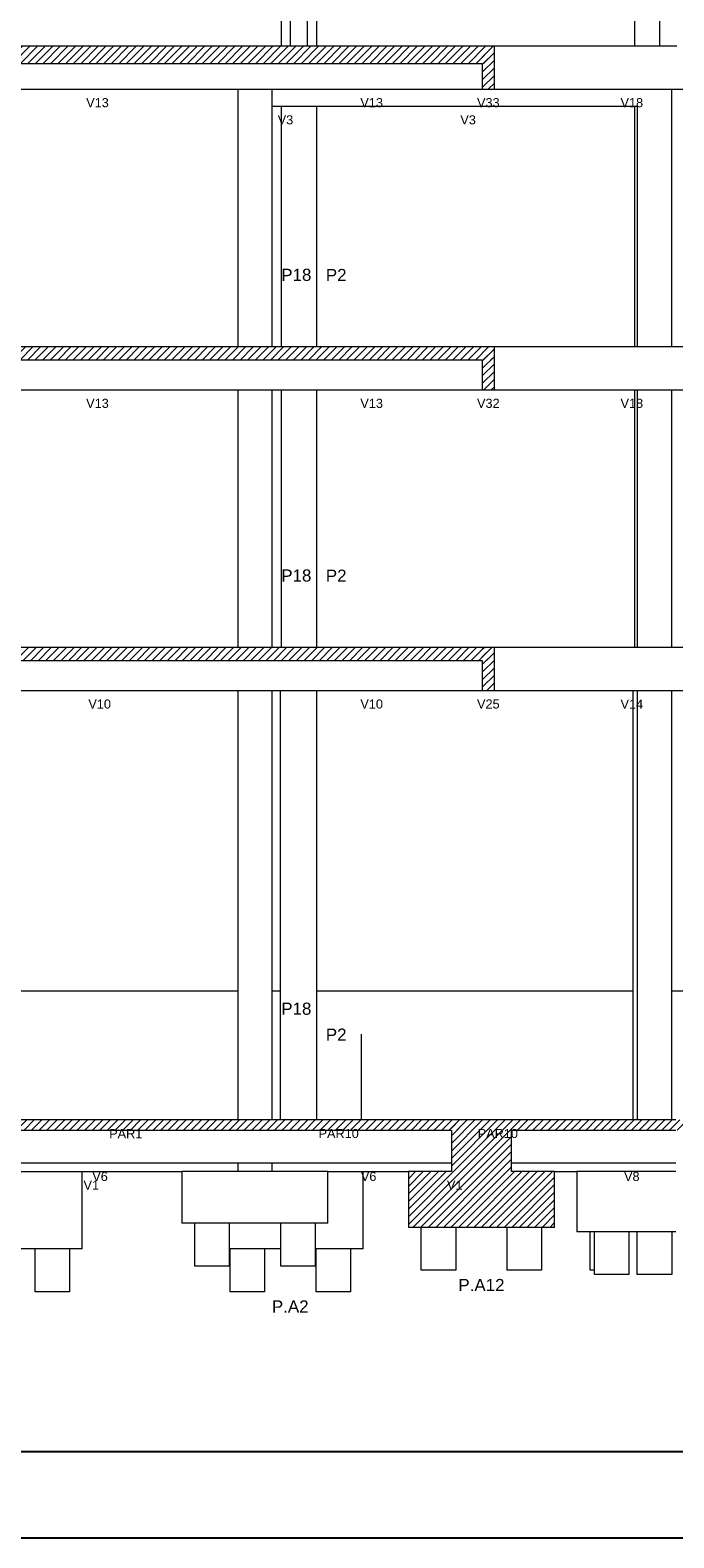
# Model space of a CAD drawing. Header units: millimetres. Extents: x 10 to 1250, y -62 to 528.
# Tile 69 of 256: x 25 to 32, y 69 to 86. Entities that reach past the tile are written whole.
import ezdxf

# ---------------------------------------------------------------- set-up
doc = ezdxf.new("R2010")
doc.units = ezdxf.units.MM
doc.header["$LTSCALE"] = 0.05
for name, color, linetype, lineweight in [('FO-Cotas', 5, 'Continuous', 5), ('FO-Níveis', 9, 'Continuous', 5), ('FO-Pilares pré-moldados', 3, 'Continuous', 20), ('FO-Seção das fundações', 9, 'Continuous', 5), ('FO-Títulos', 7, 'Continuous', 5)]:
    doc.layers.add(name, color=color, linetype=linetype, lineweight=lineweight)
doc.layers.add('FOLHA_PADRÃO', color=7, linetype='Continuous')
doc.styles.add('Arial', font='arial.ttf')
pattern_1 = [(45, (-96.81562, -34.92108), (-0.08838835, 0.08838835), [])]

# ---------------------------------------------------------------- blocks, each defined once
blk = doc.blocks.new('A1EST. 1500')
at = {"layer": 'FOLHA_PADRÃO', "color": 1, "linetype": 'Continuous'}
blk.add_line((0, 0), (150.008, 0), dxfattribs=at)
at = {"layer": 'FOLHA_PADRÃO', "color": 6, "linetype": 'Continuous'}
blk.add_lwpolyline([(149, 58.4), (149, 1), (1, 1), (1, 58.4), (149, 58.4)], dxfattribs=at)
blk = doc.blocks.new('AAA')
at = {"layer": 'FO-Níveis', "linetype": 'Continuous'}
h = blk.add_hatch(dxfattribs=at)
h.set_pattern_fill('ANSI31', color=256, style=0)
h.set_pattern_definition(pattern_1)
h.paths.add_polyline_path([(-72.5219, 32.1821), (-59.2839, 32.1821), (-59.2839, 32.5821), (-72.5219, 32.5821), (-72.5219, 32.1821)])
h = blk.add_hatch(dxfattribs=at)
h.set_pattern_fill('ANSI31', color=256, style=0)
h.set_pattern_definition(pattern_1)
h.paths.add_polyline_path([(-59.5639, 31.5821), (-59.2839, 31.5821), (-59.2839, 32.5821), (-59.5639, 32.5821), (-59.5639, 31.5821)])
h = blk.add_hatch(dxfattribs=at)
h.set_pattern_fill('ANSI31', color=256, style=0)
h.set_pattern_definition(pattern_1)
h.paths.add_polyline_path([(-72.5219, 25.2821), (-59.2839, 25.2821), (-59.2839, 25.5821), (-72.5219, 25.5821), (-72.5219, 25.2821)])
h = blk.add_hatch(dxfattribs=at)
h.set_pattern_fill('ANSI31', color=256, style=0)
h.set_pattern_definition(pattern_1)
h.paths.add_polyline_path([(-59.5639, 24.5821), (-59.2839, 24.5821), (-59.2839, 25.5821), (-59.5639, 25.5821), (-59.5639, 24.5821)])
h = blk.add_hatch(dxfattribs=at)
h.set_pattern_fill('ANSI31', color=256, style=0)
h.set_pattern_definition(pattern_1)
h.paths.add_polyline_path([(-72.5219, 18.2821), (-59.2839, 18.2821), (-59.2839, 18.5821), (-72.5219, 18.5821), (-72.5219, 18.2821)])
h = blk.add_hatch(dxfattribs=at)
h.set_pattern_fill('ANSI31', color=256, style=0)
h.set_pattern_definition(pattern_1)
h.paths.add_polyline_path([(-59.5639, 17.5821), (-59.2839, 17.5821), (-59.2839, 18.5821), (-59.5639, 18.5821), (-59.5639, 17.5821)])
h = blk.add_hatch(dxfattribs=at)
h.set_pattern_fill('ANSI31', color=256, style=0)
h.set_pattern_definition(pattern_1)
h.paths.add_polyline_path([(-72.9819, 7.3421), (-58.8839, 7.3421), (-58.8839, 7.5821), (-72.9819, 7.5821), (-72.9819, 7.3421)])
h = blk.add_hatch(dxfattribs=at)
h.set_pattern_fill('ANSI31', color=256, style=0)
h.set_pattern_definition(pattern_1)
h.paths.add_polyline_path([(-60.2839, 7.3421), (-51.8839, 7.3421), (-51.8839, 7.5821), (-60.2839, 7.5821), (-60.2839, 7.3421)])
h = blk.add_hatch(dxfattribs=at)
h.set_pattern_fill('ANSI31', color=256, style=0)
h.set_pattern_definition(pattern_1)
h.paths.add_polyline_path([(-60.2839, 6.3821), (-58.8839, 6.3821), (-58.8839, 7.5821), (-60.2839, 7.5821), (-60.2839, 6.3821)])
h = blk.add_hatch(dxfattribs=at)
h.set_pattern_fill('ANSI31', color=256, style=0)
h.set_pattern_definition(pattern_1)
h.paths.add_polyline_path([(-61.2839, 5.0821), (-57.8839, 5.0821), (-57.8839, 6.3821), (-61.2839, 6.3821), (-61.2839, 5.0821)])
at = {"layer": 'FO-Cotas'}
for p, q in [((-64.2496, 38.5821), (-64.2496, 32.5821)), ((-64.0339, 38.5821), (-64.0339, 32.5821)), ((-63.6339, 32.5821), (-63.6339, 38.5821)), ((-63.4184, 32.5821), (-63.4184, 38.5821)), ((-56.0204, 38.5821), (-56.0204, 32.5821)), ((-55.4359, 38.5821), (-55.4359, 32.5821)), ((-56.0204, 32.5821), (-59.2839, 32.5821)), ((-55.9962, 32.5821), (-56.0204, 32.5821)), ((-55.9559, 32.5821), (-55.9962, 32.5821)), ((-55.9392, 32.5821), (-55.9559, 32.5821)), ((-55.4359, 32.5821), (-55.9392, 32.5821)), ((-55.2959, 32.5821), (-55.4359, 32.5821)), ((-55.2128, 32.5821), (-55.2959, 32.5821)), ((-55.1559, 32.5821), (-55.2128, 32.5821)), ((-55.0359, 32.5821), (-55.1559, 32.5821)), ((-71.6664, 31.5821), (-65.2596, 31.5821)), ((-65.2596, 31.5821), (-65.2559, 31.5821)), ((-65.2559, 31.5821), (-65.2559, 29.4921)), ((-65.2559, 31.5821), (-65.2522, 31.5821)), ((-65.2522, 31.5821), (-65.0559, 31.5821)), ((-65.0559, 31.5821), (-64.9668, 31.5821)), ((-64.9668, 31.5821), (-64.9599, 31.5821)), ((-64.9599, 31.5821), (-64.9499, 31.5821)), ((-64.9499, 31.5821), (-64.8559, 31.5821)), ((-64.8559, 31.5821), (-64.6559, 31.5821)), ((-64.6559, 31.5821), (-64.4559, 31.5821)), ((-64.4559, 31.1821), (-64.4559, 31.5821)), ((-64.4559, 31.5821), (-64.2496, 31.5821)), ((-64.2496, 31.5821), (-64.2392, 31.5821)), ((-64.2392, 31.5821), (-64.2154, 31.5821)), ((-64.2154, 31.5821), (-64.0839, 31.5821)), ((-64.0839, 31.5821), (-64.0339, 31.5821)), ((-64.0339, 31.5821), (-63.8339, 31.5821)), ((-63.8339, 31.5821), (-63.6339, 31.5821)), ((-63.6339, 31.5821), (-63.5839, 31.5821)), ((-63.5839, 31.5821), (-63.4422, 31.5821)), ((-63.4422, 31.5821), (-63.4184, 31.5821)), ((-63.4184, 31.5821), (-62.3444, 31.5821)), ((-62.3444, 31.5821), (-62.3278, 31.5821)), ((-62.3278, 31.5821), (-62.304, 31.5821)), ((-62.304, 31.5821), (-59.5639, 31.5821)), ((-59.2839, 31.5821), (-56.0204, 31.5821)), ((-56.0204, 31.5821), (-55.9962, 31.5821)), ((-55.9962, 31.5821), (-55.9559, 31.5821)), ((-55.9559, 31.5821), (-55.9392, 31.5821)), ((-55.9392, 31.5821), (-55.4359, 31.5821)), ((-55.4359, 31.5821), (-55.2959, 31.5821)), ((-55.2959, 31.5821), (-55.2128, 31.5821)), ((-55.2128, 31.5821), (-55.1559, 31.5821)), ((-55.1559, 29.4921), (-55.1559, 31.5821)), ((-55.1559, 31.5821), (-52.8839, 31.5821)), ((-64.4559, 31.1821), (-64.2496, 31.1821)), ((-64.4559, 29.4921), (-64.4559, 31.1821)), ((-64.2496, 31.1821), (-64.2496, 29.4921)), ((-64.2496, 31.1821), (-63.8339, 31.1821)), ((-63.8339, 31.1821), (-63.4184, 31.1821)), ((-63.4184, 29.4921), (-63.4184, 31.1821)), ((-63.4184, 31.1821), (-56.0204, 31.1821)), ((-56.0204, 31.1821), (-56.0204, 29.4921)), ((-56.0204, 31.1821), (-55.9559, 31.1821)), ((-55.9559, 31.1821), (-55.9559, 29.4921)), ((-65.2559, 29.4921), (-65.2559, 25.5821)), ((-64.4559, 25.5821), (-64.4559, 29.4921)), ((-64.2496, 29.4921), (-64.2496, 25.5821)), ((-63.4184, 25.5821), (-63.4184, 29.4921)), ((-56.0204, 29.4921), (-56.0204, 25.5821)), ((-55.9559, 29.4921), (-55.9559, 25.5821)), ((-55.1559, 25.5821), (-55.1559, 29.4921)), ((-56.0204, 25.5821), (-59.2839, 25.5821)), ((-55.9962, 25.5821), (-56.0204, 25.5821)), ((-55.9559, 25.5821), (-55.9962, 25.5821)), ((-55.9392, 25.5821), (-55.9559, 25.5821)), ((-55.4359, 25.5821), (-55.9392, 25.5821)), ((-55.2959, 25.5821), (-55.4359, 25.5821)), ((-55.2128, 25.5821), (-55.2959, 25.5821)), ((-55.1559, 25.5821), (-55.2128, 25.5821)), ((-52.8839, 25.5821), (-55.1559, 25.5821)), ((-71.6664, 24.5821), (-65.2559, 24.5821)), ((-65.2559, 24.5821), (-65.2559, 22.4921)), ((-65.2559, 24.5821), (-65.1565, 24.5821)), ((-65.1565, 24.5821), (-65.1559, 24.5821)), ((-65.1559, 24.5821), (-65.117, 24.5821)), ((-65.117, 24.5821), (-64.9668, 24.5821)), ((-64.9668, 24.5821), (-64.9599, 24.5821)), ((-64.9599, 24.5821), (-64.9499, 24.5821)), ((-64.9499, 24.5821), (-64.8565, 24.5821)), ((-64.8565, 24.5821), (-64.5565, 24.5821)), ((-64.5565, 24.5821), (-64.5559, 24.5821)), ((-64.5559, 24.5821), (-64.5196, 24.5821)), ((-64.5196, 24.5821), (-64.4559, 24.5821)), ((-64.4559, 22.4921), (-64.4559, 24.5821)), ((-64.4559, 24.5821), (-64.2496, 24.5821)), ((-64.2496, 24.5821), (-64.2496, 22.4921)), ((-64.2496, 24.5821), (-64.2392, 24.5821)), ((-64.2392, 24.5821), (-64.2154, 24.5821)), ((-64.2154, 24.5821), (-63.554, 24.5821)), ((-63.554, 24.5821), (-63.4422, 24.5821)), ((-63.4422, 24.5821), (-63.4184, 24.5821)), ((-63.4184, 22.4921), (-63.4184, 24.5821)), ((-63.4184, 24.5821), (-62.3444, 24.5821)), ((-62.3444, 24.5821), (-62.3278, 24.5821)), ((-62.3278, 24.5821), (-62.304, 24.5821)), ((-62.304, 24.5821), (-59.5639, 24.5821)), ((-59.2839, 24.5821), (-56.0204, 24.5821)), ((-56.0204, 24.5821), (-56.0204, 22.4921)), ((-56.0204, 24.5821), (-55.9962, 24.5821)), ((-55.9962, 24.5821), (-55.9559, 24.5821)), ((-55.9559, 24.5821), (-55.9559, 22.4921)), ((-55.9559, 24.5821), (-55.9392, 24.5821)), ((-55.9392, 24.5821), (-55.4359, 24.5821)), ((-55.4359, 24.5821), (-55.2959, 24.5821)), ((-55.2959, 24.5821), (-55.2128, 24.5821)), ((-55.2128, 24.5821), (-55.1559, 24.5821)), ((-55.1559, 22.4921), (-55.1559, 24.5821)), ((-55.1559, 24.5821), (-52.8839, 24.5821)), ((-65.2559, 22.4921), (-65.2559, 18.5821)), ((-64.4559, 18.5821), (-64.4559, 22.4921)), ((-64.2496, 22.4921), (-64.2496, 18.5821)), ((-63.4184, 18.5821), (-63.4184, 22.4921)), ((-56.0204, 22.4921), (-56.0204, 18.5821)), ((-55.9559, 22.4921), (-55.9559, 18.5821)), ((-55.1559, 18.5821), (-55.1559, 22.4921)), ((-56.061, 18.5821), (-59.2839, 18.5821)), ((-56.0204, 18.5821), (-56.061, 18.5821)), ((-55.9962, 18.5821), (-56.0204, 18.5821)), ((-55.9559, 18.5821), (-55.9962, 18.5821)), ((-55.9392, 18.5821), (-55.9559, 18.5821)), ((-55.4359, 18.5821), (-55.9392, 18.5821)), ((-55.2959, 18.5821), (-55.4359, 18.5821)), ((-55.2128, 18.5821), (-55.2959, 18.5821)), ((-55.1559, 18.5821), (-55.2128, 18.5821)), ((-52.8839, 18.5821), (-55.1559, 18.5821)), ((-71.4666, 17.5821), (-65.2559, 17.5821)), ((-65.2559, 17.5821), (-65.2559, 16.8021)), ((-65.2559, 17.5821), (-65.1559, 17.5821)), ((-65.1559, 17.5821), (-65.0982, 17.5821)), ((-65.0982, 17.5821), (-64.9668, 17.5821)), ((-64.9668, 17.5821), (-64.9599, 17.5821)), ((-64.9599, 17.5821), (-64.9499, 17.5821)), ((-64.9499, 17.5821), (-64.8559, 17.5821)), ((-64.8559, 17.5821), (-64.5559, 17.5821)), ((-64.5559, 17.5821), (-64.5008, 17.5821)), ((-64.5008, 17.5821), (-64.4559, 17.5821)), ((-64.4559, 16.8021), (-64.4559, 17.5821)), ((-64.4559, 17.5821), (-64.2667, 17.5821)), ((-64.2667, 17.5821), (-64.2667, 16.8021)), ((-64.2667, 17.5821), (-64.2392, 17.5821)), ((-64.2392, 17.5821), (-64.2154, 17.5821)), ((-64.2154, 17.5821), (-63.5726, 17.5821)), ((-63.5726, 17.5821), (-63.4422, 17.5821)), ((-63.4422, 17.5821), (-63.4184, 17.5821)), ((-63.4184, 16.8021), (-63.4184, 17.5821)), ((-63.4184, 17.5821), (-62.3444, 17.5821)), ((-62.3444, 17.5821), (-62.3278, 17.5821)), ((-62.3278, 17.5821), (-62.304, 17.5821)), ((-62.304, 17.5821), (-59.5639, 17.5821)), ((-59.2839, 17.5821), (-56.061, 17.5821)), ((-56.061, 17.5821), (-56.061, 16.8021)), ((-56.061, 17.5821), (-55.9962, 17.5821)), ((-55.9962, 17.5821), (-55.9559, 17.5821)), ((-55.9559, 17.5821), (-55.9559, 16.8021)), ((-55.9559, 17.5821), (-55.9392, 17.5821)), ((-55.9392, 17.5821), (-55.4359, 17.5821)), ((-55.4359, 17.5821), (-55.2959, 17.5821)), ((-55.2959, 17.5821), (-55.2128, 17.5821)), ((-55.2128, 17.5821), (-55.1559, 17.5821)), ((-55.1559, 16.8021), (-55.1559, 17.5821)), ((-55.1559, 17.5821), (-52.8839, 17.5821)), ((-65.2559, 16.8021), (-65.2559, 15.8821)), ((-64.4559, 15.8821), (-64.4559, 16.8021)), ((-64.2667, 16.8021), (-64.2667, 15.8821)), ((-63.4184, 15.8821), (-63.4184, 16.8021)), ((-56.061, 16.8021), (-56.061, 15.8821)), ((-55.9559, 16.8021), (-55.9559, 15.8821)), ((-55.1559, 15.8821), (-55.1559, 16.8021)), ((-65.2559, 15.8821), (-65.2559, 13.3221)), ((-64.4559, 13.3221), (-64.4559, 15.8821)), ((-64.2667, 15.8821), (-64.2667, 13.3221)), ((-63.4184, 13.3221), (-63.4184, 15.8821)), ((-56.061, 15.8821), (-56.061, 13.3221)), ((-55.9559, 15.8821), (-55.9559, 13.3221)), ((-55.1559, 13.3221), (-55.1559, 15.8821)), ((-65.2559, 13.3221), (-65.2559, 10.5821)), ((-64.4559, 10.5821), (-64.4559, 13.3221)), ((-64.2667, 13.3221), (-64.2667, 10.5821)), ((-63.4184, 10.5821), (-63.4184, 13.3221)), ((-56.061, 13.3221), (-56.061, 10.5821)), ((-55.9559, 13.3221), (-55.9559, 10.5821)), ((-55.1559, 10.5821), (-55.1559, 13.3221)), ((-65.2559, 10.5821), (-71.4666, 10.5821)), ((-65.2559, 10.5821), (-65.2559, 9.5821)), ((-64.4559, 9.5821), (-64.4559, 10.5821)), ((-64.2667, 10.5821), (-64.4559, 10.5821)), ((-64.2667, 10.5821), (-64.2667, 9.5821)), ((-63.4184, 9.5821), (-63.4184, 10.5821)), ((-62.3852, 10.5821), (-63.4184, 10.5821)), ((-62.3733, 10.5821), (-62.3852, 10.5821)), ((-62.3613, 10.5821), (-62.3733, 10.5821)), ((-62.3277, 10.5821), (-62.3613, 10.5821)), ((-56.061, 10.5821), (-62.3277, 10.5821)), ((-56.061, 10.5821), (-56.061, 9.5821)), ((-55.9559, 10.5821), (-55.9559, 9.5821)), ((-55.1559, 9.5821), (-55.1559, 10.5821)), ((-52.8839, 10.5821), (-55.1559, 10.5821)), ((-65.2559, 9.5821), (-65.2559, 7.5821)), ((-64.4559, 7.5821), (-64.4559, 9.5821)), ((-64.2667, 9.5821), (-64.2667, 7.5821)), ((-63.4184, 7.5821), (-63.4184, 9.5821)), ((-62.3733, 7.5821), (-62.3733, 9.5821)), ((-56.061, 9.5821), (-56.061, 7.5821)), ((-55.9559, 9.5821), (-55.9559, 7.5821)), ((-55.1559, 7.5821), (-55.1559, 9.5821)), ((-70.3816, 6.5821), (-69.605, 6.5821)), ((-70.3816, 6.3821), (-69.605, 6.3821)), ((-69.605, 6.5821), (-65.6384, 6.5821)), ((-69.605, 6.3821), (-68.8757, 6.3821)), ((-68.8757, 4.5821), (-68.8757, 6.3821)), ((-68.8757, 6.3821), (-66.5559, 6.3821)), ((-66.5559, 6.3821), (-66.5559, 5.1821)), ((-65.7344, 6.3821), (-66.5559, 6.3821)), ((-65.6384, 6.3821), (-65.7344, 6.3821)), ((-65.6384, 6.5821), (-65.4148, 6.5821)), ((-65.4148, 6.3821), (-65.6384, 6.3821)), ((-65.4148, 6.5821), (-65.2559, 6.5821)), ((-65.2559, 6.3821), (-65.4148, 6.3821)), ((-65.2559, 6.5821), (-65.2559, 6.3821)), ((-65.2559, 6.5821), (-65.2367, 6.5821)), ((-64.6987, 6.3821), (-65.2559, 6.3821)), ((-65.2367, 6.5821), (-64.8367, 6.5821)), ((-64.8367, 6.5821), (-64.6987, 6.5821)), ((-64.6987, 6.5821), (-64.5646, 6.5821)), ((-64.5646, 6.3821), (-64.6987, 6.3821)), ((-64.5646, 6.5821), (-64.4734, 6.5821)), ((-64.4734, 6.3821), (-64.5646, 6.3821)), ((-64.4734, 6.5821), (-64.4559, 6.5821)), ((-64.4559, 6.3821), (-64.4734, 6.3821)), ((-64.4559, 6.3821), (-64.4559, 6.5821)), ((-64.4559, 6.5821), (-64.4367, 6.5821)), ((-64.2667, 6.3821), (-64.4559, 6.3821)), ((-64.4367, 6.5821), (-64.2667, 6.5821)), ((-64.2667, 6.5821), (-64.243, 6.5821)), ((-64.2202, 6.3821), (-64.2667, 6.3821)), ((-64.243, 6.5821), (-64.2288, 6.5821)), ((-64.2288, 6.5821), (-64.2202, 6.5821)), ((-64.2202, 6.5821), (-63.5032, 6.5821)), ((-63.5032, 6.3821), (-64.2202, 6.3821)), ((-63.5032, 6.5821), (-63.4521, 6.5821)), ((-63.4184, 6.3821), (-63.5032, 6.3821)), ((-63.4521, 6.5821), (-63.4184, 6.5821)), ((-63.4184, 6.5821), (-63.3701, 6.5821)), ((-63.3701, 6.3821), (-63.4184, 6.3821)), ((-63.3701, 6.5821), (-63.2746, 6.5821)), ((-63.2746, 6.3821), (-63.3701, 6.3821)), ((-63.2746, 6.5821), (-62.3852, 6.5821)), ((-63.1559, 6.3821), (-63.2746, 6.3821)), ((-63.1559, 6.3821), (-62.3344, 6.3821)), ((-63.1559, 5.1821), (-63.1559, 6.3821)), ((-62.3852, 6.5821), (-62.3613, 6.5821)), ((-62.3613, 6.5821), (-62.3277, 6.5821)), ((-62.3344, 4.5821), (-62.3344, 6.3821)), ((-62.3344, 6.3821), (-61.2839, 6.3821)), ((-62.3277, 6.5821), (-60.2839, 6.5821)), ((-58.8839, 6.5821), (-56.2559, 6.5821)), ((-57.8839, 6.3821), (-57.3642, 6.3821)), ((-57.3642, 6.3821), (-57.3642, 4.9821)), ((-57.3559, 6.3821), (-57.3642, 6.3821)), ((-56.2559, 6.3821), (-57.3559, 6.3821)), ((-56.2559, 6.5821), (-56.1559, 6.5821)), ((-56.1559, 6.3821), (-56.2559, 6.3821)), ((-56.1559, 6.5821), (-56.061, 6.5821)), ((-56.061, 6.3821), (-56.1559, 6.3821)), ((-56.061, 6.5821), (-56.0202, 6.5821)), ((-55.9559, 6.3821), (-56.061, 6.3821)), ((-56.0202, 6.5821), (-55.9559, 6.5821)), ((-55.9559, 6.5821), (-55.9388, 6.5821)), ((-55.1559, 6.3821), (-55.9559, 6.3821)), ((-55.9388, 6.5821), (-55.237, 6.5821)), ((-55.237, 6.5821), (-55.1559, 6.5821)), ((-55.1559, 6.5821), (-55.0559, 6.5821)), ((-55.0559, 6.3821), (-55.1559, 6.3821)), ((-66.2559, 5.1821), (-66.5559, 5.1821)), ((-66.2559, 4.1821), (-66.2559, 5.1821)), ((-65.7344, 5.1821), (-66.2559, 5.1821)), ((-65.4559, 5.1821), (-65.7344, 5.1821)), ((-65.4559, 5.1821), (-65.4559, 4.5821)), ((-64.2559, 5.1821), (-65.4559, 5.1821)), ((-64.2559, 4.5821), (-64.2559, 5.1821)), ((-63.4559, 5.1821), (-64.2559, 5.1821)), ((-63.4559, 5.1821), (-63.4559, 4.5821)), ((-63.1559, 5.1821), (-63.4559, 5.1821)), ((-60.9839, 4.0821), (-60.9839, 5.0821)), ((-60.1839, 5.0821), (-60.1839, 4.0821)), ((-58.9839, 4.0821), (-58.9839, 5.0821)), ((-58.1839, 5.0821), (-58.1839, 4.0821)), ((-57.0559, 4.9821), (-57.3642, 4.9821)), ((-57.0559, 4.0821), (-57.0559, 4.9821)), ((-56.9559, 4.9821), (-57.0559, 4.9821)), ((-56.9559, 4.0821), (-56.9559, 4.9821)), ((-56.2559, 4.9821), (-56.9559, 4.9821)), ((-56.1559, 4.9821), (-56.2559, 4.9821)), ((-56.1559, 4.9821), (-56.1559, 3.9821)), ((-55.9559, 4.9821), (-56.1559, 4.9821)), ((-55.9559, 3.9821), (-55.9559, 4.9821)), ((-55.1559, 4.9821), (-55.9559, 4.9821)), ((-55.1559, 4.9821), (-55.1559, 3.9821)), ((-55.0559, 4.9821), (-55.1559, 4.9821)), ((-69.9757, 4.5821), (-70.7819, 4.5821)), ((-69.9757, 3.5821), (-69.9757, 4.5821)), ((-69.1757, 4.5821), (-69.9757, 4.5821)), ((-69.1757, 4.5821), (-69.1757, 3.5821)), ((-68.8757, 4.5821), (-69.1757, 4.5821)), ((-65.4344, 4.5821), (-65.4559, 4.5821)), ((-65.4559, 4.5821), (-65.4559, 4.1821)), ((-65.4344, 3.5821), (-65.4344, 4.5821)), ((-64.6344, 4.5821), (-65.4344, 4.5821)), ((-64.6344, 4.5821), (-64.6344, 3.5821)), ((-64.2559, 4.5821), (-64.6344, 4.5821)), ((-64.2559, 4.1821), (-64.2559, 4.5821)), ((-63.4344, 4.5821), (-63.4559, 4.5821)), ((-63.4559, 4.5821), (-63.4559, 4.1821)), ((-63.4344, 3.5821), (-63.4344, 4.5821)), ((-62.6344, 4.5821), (-63.4344, 4.5821)), ((-62.6344, 4.5821), (-62.6344, 3.5821)), ((-62.3344, 4.5821), (-62.6344, 4.5821)), ((-65.4559, 4.1821), (-66.2559, 4.1821)), ((-63.4559, 4.1821), (-64.2559, 4.1821)), ((-60.1839, 4.0821), (-60.9839, 4.0821)), ((-58.1839, 4.0821), (-58.9839, 4.0821)), ((-56.9559, 4.0821), (-57.0559, 4.0821)), ((-56.9559, 3.9821), (-56.9559, 4.0821)), ((-56.1559, 3.9821), (-56.9559, 3.9821)), ((-55.1559, 3.9821), (-55.9559, 3.9821)), ((-69.1757, 3.5821), (-69.9757, 3.5821)), ((-64.6344, 3.5821), (-65.4344, 3.5821)), ((-62.6344, 3.5821), (-63.4344, 3.5821))]:
    blk.add_line(p, q, dxfattribs=at)
at = {"layer": 'FO-Títulos'}
for p, q in [((-65.2596, 32.5821), (-71.6664, 32.5821)), ((-65.2559, 32.5821), (-65.2596, 32.5821)), ((-65.2522, 32.5821), (-65.2559, 32.5821)), ((-65.0559, 32.5821), (-65.2522, 32.5821)), ((-64.9668, 32.5821), (-65.0559, 32.5821)), ((-64.9599, 32.5821), (-64.9668, 32.5821)), ((-64.9499, 32.5821), (-64.9599, 32.5821)), ((-64.8559, 32.5821), (-64.9499, 32.5821)), ((-64.6559, 32.5821), (-64.8559, 32.5821)), ((-64.4559, 32.5821), (-64.6559, 32.5821)), ((-64.2496, 32.5821), (-64.4559, 32.5821)), ((-64.2392, 32.5821), (-64.2496, 32.5821)), ((-64.2154, 32.5821), (-64.2392, 32.5821)), ((-64.0839, 32.5821), (-64.2154, 32.5821)), ((-64.0339, 32.5821), (-64.0839, 32.5821)), ((-63.8339, 32.5821), (-64.0339, 32.5821)), ((-63.6339, 32.5821), (-63.8339, 32.5821)), ((-63.5839, 32.5821), (-63.6339, 32.5821)), ((-63.4422, 32.5821), (-63.5839, 32.5821)), ((-63.4184, 32.5821), (-63.4422, 32.5821)), ((-62.3444, 32.5821), (-63.4184, 32.5821)), ((-62.3278, 32.5821), (-62.3444, 32.5821)), ((-62.304, 32.5821), (-62.3278, 32.5821)), ((-59.5639, 32.5821), (-62.304, 32.5821)), ((-59.4239, 32.5821), (-59.5639, 32.5821)), ((-59.2839, 32.5821), (-59.4239, 32.5821)), ((-59.2839, 32.1821), (-59.2839, 32.5821)), ((-71.6664, 32.1821), (-65.2596, 32.1821)), ((-65.2596, 32.1821), (-65.2559, 32.1821)), ((-65.2559, 32.1821), (-65.2522, 32.1821)), ((-65.2522, 32.1821), (-65.0559, 32.1821)), ((-65.0559, 32.1821), (-64.9668, 32.1821)), ((-64.9668, 32.1821), (-64.9599, 32.1821)), ((-64.9599, 32.1821), (-64.9499, 32.1821)), ((-64.9499, 32.1821), (-64.8559, 32.1821)), ((-64.8559, 32.1821), (-64.6559, 32.1821)), ((-64.6559, 32.1821), (-64.4559, 32.1821)), ((-64.4559, 32.1821), (-64.2496, 32.1821)), ((-64.2496, 32.1821), (-64.2392, 32.1821)), ((-64.2392, 32.1821), (-64.2154, 32.1821)), ((-64.2154, 32.1821), (-64.0839, 32.1821)), ((-64.0839, 32.1821), (-64.0339, 32.1821)), ((-64.0339, 32.1821), (-63.8339, 32.1821)), ((-63.8339, 32.1821), (-63.6339, 32.1821)), ((-63.6339, 32.1821), (-63.5839, 32.1821)), ((-63.5839, 32.1821), (-63.4422, 32.1821)), ((-63.4422, 32.1821), (-63.4184, 32.1821)), ((-63.4184, 32.1821), (-62.3444, 32.1821)), ((-62.3444, 32.1821), (-62.3278, 32.1821)), ((-62.3278, 32.1821), (-62.304, 32.1821)), ((-62.304, 32.1821), (-59.5639, 32.1821)), ((-59.5639, 32.1821), (-59.5639, 31.5821)), ((-59.2839, 31.5821), (-59.2839, 32.1821)), ((-59.5639, 31.5821), (-59.4239, 31.5821)), ((-59.4239, 31.5821), (-59.2839, 31.5821)), ((-65.2559, 25.5821), (-71.6664, 25.5821)), ((-71.6664, 25.2821), (-65.2559, 25.2821)), ((-65.1565, 25.5821), (-65.2559, 25.5821)), ((-65.2559, 25.2821), (-65.1565, 25.2821)), ((-65.1559, 25.5821), (-65.1565, 25.5821)), ((-65.1565, 25.2821), (-65.1559, 25.2821)), ((-65.117, 25.5821), (-65.1559, 25.5821)), ((-65.1559, 25.2821), (-65.117, 25.2821)), ((-64.9668, 25.5821), (-65.117, 25.5821)), ((-65.117, 25.2821), (-64.9668, 25.2821)), ((-64.9599, 25.5821), (-64.9668, 25.5821)), ((-64.9668, 25.2821), (-64.9599, 25.2821)), ((-64.9499, 25.5821), (-64.9599, 25.5821)), ((-64.9599, 25.2821), (-64.9499, 25.2821)), ((-64.8565, 25.5821), (-64.9499, 25.5821)), ((-64.9499, 25.2821), (-64.8565, 25.2821)), ((-64.5565, 25.5821), (-64.8565, 25.5821)), ((-64.8565, 25.2821), (-64.5565, 25.2821)), ((-64.5559, 25.5821), (-64.5565, 25.5821)), ((-64.5565, 25.2821), (-64.5559, 25.2821)), ((-64.5196, 25.5821), (-64.5559, 25.5821)), ((-64.5559, 25.2821), (-64.5196, 25.2821)), ((-64.4559, 25.5821), (-64.5196, 25.5821)), ((-64.5196, 25.2821), (-64.4559, 25.2821)), ((-64.2496, 25.5821), (-64.4559, 25.5821)), ((-64.4559, 25.2821), (-64.2496, 25.2821)), ((-64.2392, 25.5821), (-64.2496, 25.5821)), ((-64.2496, 25.2821), (-64.2392, 25.2821)), ((-64.2154, 25.5821), (-64.2392, 25.5821)), ((-64.2392, 25.2821), (-64.2154, 25.2821)), ((-63.554, 25.5821), (-64.2154, 25.5821)), ((-64.2154, 25.2821), (-63.554, 25.2821)), ((-63.4422, 25.5821), (-63.554, 25.5821)), ((-63.554, 25.2821), (-63.4422, 25.2821)), ((-63.4184, 25.5821), (-63.4422, 25.5821)), ((-63.4422, 25.2821), (-63.4184, 25.2821)), ((-62.3444, 25.5821), (-63.4184, 25.5821)), ((-63.4184, 25.2821), (-62.3444, 25.2821)), ((-62.3278, 25.5821), (-62.3444, 25.5821)), ((-62.3444, 25.2821), (-62.3278, 25.2821)), ((-62.304, 25.5821), (-62.3278, 25.5821)), ((-62.3278, 25.2821), (-62.304, 25.2821)), ((-59.5639, 25.5821), (-62.304, 25.5821)), ((-62.304, 25.2821), (-59.5639, 25.2821)), ((-59.4245, 25.5821), (-59.5639, 25.5821)), ((-59.5639, 25.2821), (-59.5639, 24.5821)), ((-59.4239, 25.5821), (-59.4245, 25.5821)), ((-59.2839, 25.5821), (-59.4239, 25.5821)), ((-59.2839, 25.2821), (-59.2839, 25.5821)), ((-59.2839, 24.5821), (-59.2839, 25.2821)), ((-59.5639, 24.5821), (-59.4245, 24.5821)), ((-59.4245, 24.5821), (-59.4239, 24.5821)), ((-59.4239, 24.5821), (-59.2839, 24.5821)), ((-65.2559, 18.5821), (-71.4666, 18.5821)), ((-71.4666, 18.2821), (-65.2559, 18.2821)), ((-65.1559, 18.5821), (-65.2559, 18.5821)), ((-65.2559, 18.2821), (-65.1559, 18.2821)), ((-65.0982, 18.5821), (-65.1559, 18.5821)), ((-65.1559, 18.2821), (-65.0982, 18.2821)), ((-64.9668, 18.5821), (-65.0982, 18.5821)), ((-65.0982, 18.2821), (-64.9668, 18.2821)), ((-64.9599, 18.5821), (-64.9668, 18.5821)), ((-64.9668, 18.2821), (-64.9599, 18.2821)), ((-64.9499, 18.5821), (-64.9599, 18.5821)), ((-64.9599, 18.2821), (-64.9499, 18.2821)), ((-64.8559, 18.5821), (-64.9499, 18.5821)), ((-64.9499, 18.2821), (-64.8559, 18.2821)), ((-64.5559, 18.5821), (-64.8559, 18.5821)), ((-64.8559, 18.2821), (-64.5559, 18.2821)), ((-64.5008, 18.5821), (-64.5559, 18.5821)), ((-64.5559, 18.2821), (-64.5008, 18.2821)), ((-64.4559, 18.5821), (-64.5008, 18.5821)), ((-64.5008, 18.2821), (-64.4559, 18.2821)), ((-64.2667, 18.5821), (-64.4559, 18.5821)), ((-64.4559, 18.2821), (-64.2667, 18.2821)), ((-64.2496, 18.5821), (-64.2667, 18.5821)), ((-64.2667, 18.2821), (-64.2392, 18.2821)), ((-64.2392, 18.5821), (-64.2496, 18.5821)), ((-64.2154, 18.5821), (-64.2392, 18.5821)), ((-64.2392, 18.2821), (-64.2154, 18.2821)), ((-63.5726, 18.5821), (-64.2154, 18.5821)), ((-64.2154, 18.2821), (-63.5726, 18.2821)), ((-63.4422, 18.5821), (-63.5726, 18.5821)), ((-63.5726, 18.2821), (-63.4422, 18.2821)), ((-63.4184, 18.5821), (-63.4422, 18.5821)), ((-63.4422, 18.2821), (-63.4184, 18.2821)), ((-62.3444, 18.5821), (-63.4184, 18.5821)), ((-63.4184, 18.2821), (-62.3444, 18.2821)), ((-62.3278, 18.5821), (-62.3444, 18.5821)), ((-62.3444, 18.2821), (-62.3278, 18.2821)), ((-62.304, 18.5821), (-62.3278, 18.5821)), ((-62.3278, 18.2821), (-62.304, 18.2821)), ((-59.5639, 18.5821), (-62.304, 18.5821)), ((-62.304, 18.2821), (-59.5639, 18.2821)), ((-59.4239, 18.5821), (-59.5639, 18.5821)), ((-59.5639, 18.2821), (-59.5639, 17.5821)), ((-59.2839, 18.5821), (-59.4239, 18.5821)), ((-59.2839, 18.2821), (-59.2839, 18.5821)), ((-59.2839, 17.5821), (-59.2839, 18.2821)), ((-59.5639, 17.5821), (-59.4239, 17.5821)), ((-59.4239, 17.5821), (-59.2839, 17.5821)), ((-69.605, 7.5821), (-70.3816, 7.5821)), ((-65.6384, 7.5821), (-69.605, 7.5821)), ((-65.4148, 7.5821), (-65.6384, 7.5821)), ((-65.2559, 7.5821), (-65.4148, 7.5821)), ((-65.2367, 7.5821), (-65.2559, 7.5821)), ((-64.8367, 7.5821), (-65.2367, 7.5821)), ((-64.6987, 7.5821), (-64.8367, 7.5821)), ((-64.5646, 7.5821), (-64.6987, 7.5821)), ((-64.4734, 7.5821), (-64.5646, 7.5821)), ((-64.4559, 7.5821), (-64.4734, 7.5821)), ((-64.4367, 7.5821), (-64.4559, 7.5821)), ((-64.2667, 7.5821), (-64.4367, 7.5821)), ((-64.243, 7.5821), (-64.2667, 7.5821)), ((-64.2288, 7.5821), (-64.243, 7.5821)), ((-64.2202, 7.5821), (-64.2288, 7.5821)), ((-63.5032, 7.5821), (-64.2202, 7.5821)), ((-63.4521, 7.5821), (-63.5032, 7.5821)), ((-63.4184, 7.5821), (-63.4521, 7.5821)), ((-63.3701, 7.5821), (-63.4184, 7.5821)), ((-63.2746, 7.5821), (-63.3701, 7.5821)), ((-62.3852, 7.5821), (-63.2746, 7.5821)), ((-62.3613, 7.5821), (-62.3852, 7.5821)), ((-62.3277, 7.5821), (-62.3613, 7.5821)), ((-60.2839, 7.5821), (-62.3277, 7.5821)), ((-60.0839, 7.5821), (-60.2839, 7.5821)), ((-59.5839, 7.5821), (-60.0839, 7.5821)), ((-59.0839, 7.5821), (-59.5839, 7.5821)), ((-58.8839, 7.5821), (-59.0839, 7.5821)), ((-56.2559, 7.5821), (-58.8839, 7.5821)), ((-56.1559, 7.5821), (-56.2559, 7.5821)), ((-56.061, 7.5821), (-56.1559, 7.5821)), ((-56.0202, 7.5821), (-56.061, 7.5821)), ((-55.9559, 7.5821), (-56.0202, 7.5821)), ((-55.9388, 7.5821), (-55.9559, 7.5821)), ((-55.237, 7.5821), (-55.9388, 7.5821)), ((-55.1559, 7.5821), (-55.237, 7.5821)), ((-55.0559, 7.5821), (-55.1559, 7.5821)), ((-70.3816, 7.3421), (-69.605, 7.3421)), ((-69.605, 7.3421), (-65.6384, 7.3421)), ((-65.6384, 7.3421), (-65.4148, 7.3421)), ((-65.4148, 7.3421), (-65.2559, 7.3421)), ((-65.2559, 7.3421), (-65.2367, 7.3421)), ((-65.2367, 7.3421), (-64.8367, 7.3421)), ((-64.8367, 7.3421), (-64.6987, 7.3421)), ((-64.6987, 7.3421), (-64.5646, 7.3421)), ((-64.5646, 7.3421), (-64.4734, 7.3421)), ((-64.4734, 7.3421), (-64.4559, 7.3421)), ((-64.4559, 7.3421), (-64.4367, 7.3421)), ((-64.4367, 7.3421), (-64.2667, 7.3421)), ((-64.2667, 7.3421), (-64.243, 7.3421)), ((-64.243, 7.3421), (-64.2288, 7.3421)), ((-64.2288, 7.3421), (-64.2202, 7.3421)), ((-64.2202, 7.3421), (-63.5032, 7.3421)), ((-63.5032, 7.3421), (-63.4521, 7.3421)), ((-63.4521, 7.3421), (-63.4184, 7.3421)), ((-63.4184, 7.3421), (-63.3701, 7.3421)), ((-63.3701, 7.3421), (-63.2746, 7.3421)), ((-63.2746, 7.3421), (-62.3852, 7.3421)), ((-62.3852, 7.3421), (-62.3613, 7.3421)), ((-62.3613, 7.3421), (-62.3277, 7.3421)), ((-62.3277, 7.3421), (-60.2839, 7.3421)), ((-60.2839, 7.3421), (-60.2839, 6.5821)), ((-58.8839, 6.5821), (-58.8839, 7.3421)), ((-58.8839, 7.3421), (-56.2559, 7.3421)), ((-56.2559, 7.3421), (-56.1559, 7.3421)), ((-56.1559, 7.3421), (-56.061, 7.3421)), ((-56.061, 7.3421), (-56.0202, 7.3421)), ((-56.0202, 7.3421), (-55.9559, 7.3421)), ((-55.9559, 7.3421), (-55.9388, 7.3421)), ((-55.9388, 7.3421), (-55.237, 7.3421)), ((-55.237, 7.3421), (-55.1559, 7.3421)), ((-55.1559, 7.3421), (-55.0559, 7.3421)), ((-61.2839, 6.3821), (-61.2839, 5.0821)), ((-60.2839, 6.3821), (-61.2839, 6.3821)), ((-60.2839, 6.5821), (-60.2839, 6.3821)), ((-58.8839, 6.3821), (-58.8839, 6.5821)), ((-57.8839, 6.3821), (-58.8839, 6.3821)), ((-57.8839, 5.0821), (-57.8839, 6.3821)), ((-60.9839, 5.0821), (-61.2839, 5.0821)), ((-60.1839, 5.0821), (-60.9839, 5.0821)), ((-58.9839, 5.0821), (-60.1839, 5.0821)), ((-58.1839, 5.0821), (-58.9839, 5.0821)), ((-57.8839, 5.0821), (-58.1839, 5.0821))]:
    blk.add_line(p, q, dxfattribs=at)
at = {"layer": 'FO-Pilares pré-moldados', "char_height": 0.2824, "line_spacing_factor": 0.798, "style": 'Arial'}
for s, insert, attachment_point in [('P18', (-64.2441, 27.1135), 7), ('P2', (-63.2066, 27.1135), 7), ('P18', (-64.2441, 20.1135), 7), ('P2', (-63.2066, 20.1135), 7), ('P18', (-64.2441, 10.0285), 7), ('P2', (-63.2066, 9.4285), 7), ('P.A12', (-59.5839, 3.5995), 8), ('P.A2', (-64.0344, 3.0995), 8)]:
    blk.add_mtext(s, dxfattribs=dict(at, insert=insert, attachment_point=attachment_point))
at = {"layer": 'FO-Seção das fundações', "char_height": 0.2118, "attachment_point": 8, "line_spacing_factor": 0.798, "style": 'Arial'}
for s, insert in [('V13', (-68.5212, 31.1585)), ('V13', (-62.1399, 31.1585)), ('V33', (-59.4239, 31.1585)), ('V18', (-56.0839, 31.1585)), ('V3', (-64.1449, 30.7585)), ('V3', (-59.8949, 30.7585)), ('V13', (-68.5217, 24.1585)), ('V13', (-62.1405, 24.1585)), ('V32', (-59.4239, 24.1585)), ('V18', (-56.0839, 24.1585)), ('V10', (-68.4709, 17.1585)), ('V10', (-62.1399, 17.1585)), ('V25', (-59.4239, 17.1585)), ('V14', (-56.0839, 17.1585)), ('PAR1', (-67.8634, 7.1585)), ('PAR10', (-62.9067, 7.1585)), ('PAR10', (-59.2027, 7.1585)), ('V6', (-68.4613, 6.1585)), ('V6', (-62.2103, 6.1585)), ('V8', (-56.0839, 6.1585)), ('V1', (-68.6659, 5.9585)), ('V1', (-60.2059, 5.9585))]:
    blk.add_mtext(s, dxfattribs=dict(at, insert=insert))

msp = doc.modelspace()

# ---------------------------------------------------------------- block references
msp.add_blockref('A1EST. 1500', (10.3174, 68.5322))
at = {"xscale": 0.5, "yscale": 0.5, "zscale": 0.5}
msp.add_blockref('AAA', (59.6788, 69.6053), dxfattribs=at)

doc.saveas('drawing.dxf')
